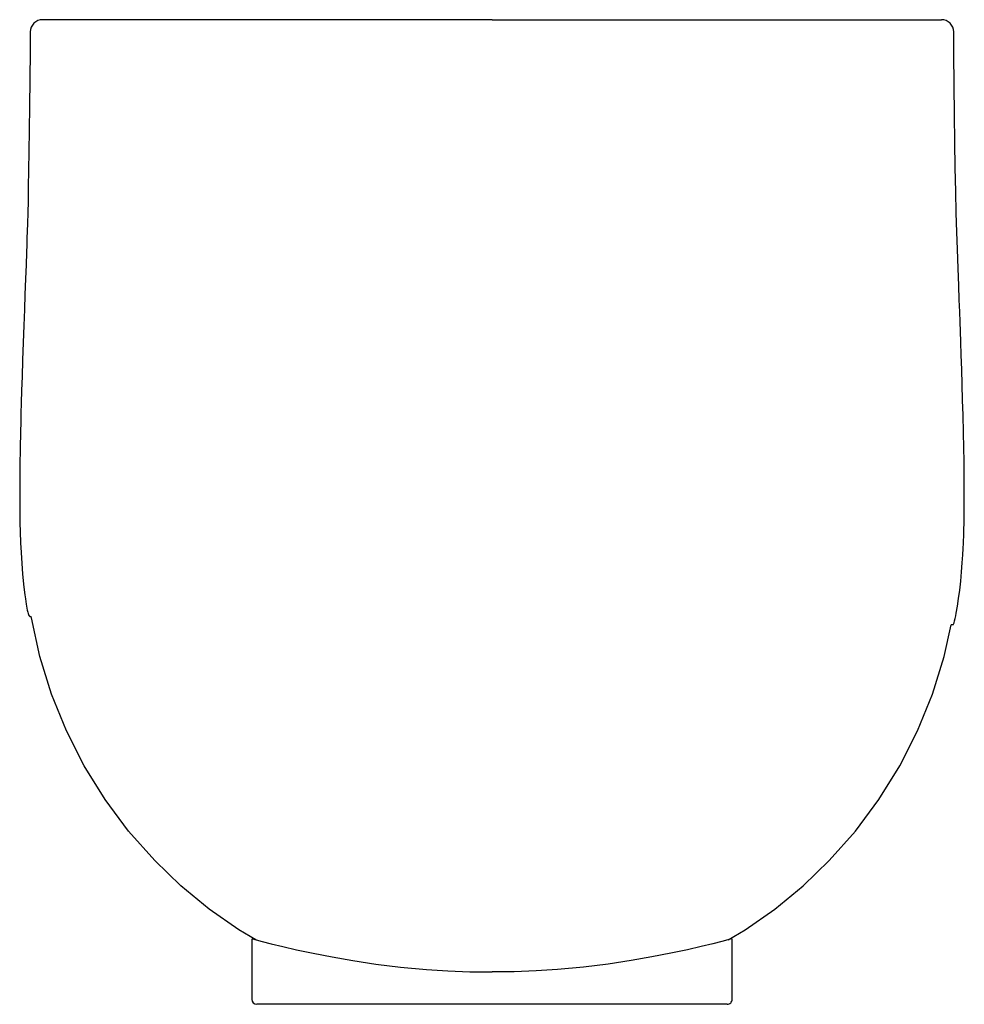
# Model space of a CAD drawing. Extents: x -0.192 to 0.192, y 0 to 0.4.
import ezdxf

# ---------------------------------------------------------------- set-up
doc = ezdxf.new("R2010")
doc.units = 0
doc.header["$MEASUREMENT"] = 0
doc.layers.add('BLOCKS', color=3, linetype='CONTINUOUS')

msp = doc.modelspace()

# ---------------------------------------------------------------- linework, layer by layer
at = {"layer": 'BLOCKS', "linetype": 'Continuous'}
for p, q in [((0, 0.4000000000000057), (-0.1825285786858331, 0.3999999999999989)), ((0, 0.4000000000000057), (0.1825285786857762, 0.3999999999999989)), ((-0.1876265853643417, 0.15758796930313), (-0.1871698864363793, 0.1575695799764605)), ((0.1873152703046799, 0.1541888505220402), (0.1864762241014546, 0.1541888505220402)), ((-0.09754066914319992, 0.02660351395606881), (-0.09754066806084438, 0.002000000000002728)), ((0.09754066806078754, 0.002000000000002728), (0.09754066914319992, 0.02660351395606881)), ((0.09554066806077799, 0), (-0.09554066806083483, 0))]:
    msp.add_line(p, q, dxfattribs=at)
at = {"layer": 'BLOCKS', "linetype": 'Continuous', "flags": 128}
for points in [[(-0.1875309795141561, 0.3950303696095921), (-0.1875792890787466, 0.3872874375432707), (-0.1876765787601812, 0.3755531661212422), (-0.1877926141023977, 0.3648280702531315), (-0.1879201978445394, 0.3551210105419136), (-0.1880550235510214, 0.346419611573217), (-0.1881903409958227, 0.3388306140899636), (-0.1883251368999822, 0.3321619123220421), (-0.1884563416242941, 0.3263816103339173), (-0.1885804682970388, 0.3214561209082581), (-0.1886964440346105, 0.3172851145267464), (-0.1887980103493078, 0.3139343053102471), (-0.188881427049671, 0.3113271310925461), (-0.1889727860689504, 0.3085721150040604), (-0.1890825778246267, 0.3053596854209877), (-0.1892555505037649, 0.300445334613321), (-0.1894614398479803, 0.2947493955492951), (-0.1896979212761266, 0.2883169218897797), (-0.1899198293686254, 0.2822922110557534), (-0.1901557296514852, 0.2758114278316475), (-0.1904011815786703, 0.2689250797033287), (-0.1906493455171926, 0.2617325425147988), (-0.1908681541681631, 0.2550923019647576), (-0.1910486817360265, 0.2492969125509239), (-0.1911951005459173, 0.2442976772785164), (-0.1913118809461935, 0.2400437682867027), (-0.1914128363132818, 0.2360998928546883), (-0.1914876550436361, 0.2329555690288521), (-0.1915420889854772, 0.2305056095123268), (-0.1915935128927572, 0.2280236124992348), (-0.1916344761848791, 0.2258910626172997), (-0.1916747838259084, 0.2236107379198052), (-0.1917133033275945, 0.2211959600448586), (-0.1917493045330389, 0.218618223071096), (-0.1917867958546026, 0.2153375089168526), (-0.1918174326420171, 0.2114934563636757), (-0.1918320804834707, 0.2071892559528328), (-0.1918289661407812, 0.2045048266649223), (-0.1918173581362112, 0.2021502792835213), (-0.191801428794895, 0.2002654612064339), (-0.1917844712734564, 0.1987896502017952), (-0.191731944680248, 0.1955477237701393), (-0.1916457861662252, 0.1919546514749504), (-0.1914887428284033, 0.1874621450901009), (-0.1912958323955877, 0.1834915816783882), (-0.1910156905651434, 0.1791201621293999), (-0.1906671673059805, 0.1748690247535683), (-0.1902512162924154, 0.1707487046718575), (-0.1899690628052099, 0.1683284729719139), (-0.1897157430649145, 0.1663409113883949), (-0.1895035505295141, 0.1647852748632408), (-0.1893377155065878, 0.1636286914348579), (-0.1891801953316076, 0.1625778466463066), (-0.1890505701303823, 0.1617561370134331), (-0.1889190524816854, 0.1609758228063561), (-0.1887446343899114, 0.1600561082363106), (-0.1885675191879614, 0.1593090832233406), (-0.1883894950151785, 0.1587715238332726), (-0.1882175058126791, 0.1583415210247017), (-0.1880549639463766, 0.1580077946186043), (-0.1879048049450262, 0.1577702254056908), (-0.1877973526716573, 0.157650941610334), (-0.1877005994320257, 0.1575909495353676), (-0.1876265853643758, 0.1575879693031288)], [(0.1872929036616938, 0.1542178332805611), (0.1873152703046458, 0.154188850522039), (0.1874709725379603, 0.1544559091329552), (0.1876509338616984, 0.1549682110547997), (0.1878728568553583, 0.1557445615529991), (0.1881319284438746, 0.1567940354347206), (0.1883456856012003, 0.1578032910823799), (0.1885674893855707, 0.1589562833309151), (0.1890427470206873, 0.161721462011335), (0.1895121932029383, 0.1648500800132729), (0.189963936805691, 0.1682866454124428), (0.1903796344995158, 0.1719392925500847), (0.1907355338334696, 0.1756306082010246), (0.1910283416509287, 0.1792920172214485), (0.1912411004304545, 0.1825339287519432), (0.1913824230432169, 0.1851314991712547), (0.1914819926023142, 0.1872992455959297), (0.1915320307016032, 0.1885404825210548), (0.1915821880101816, 0.1899238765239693), (0.1916314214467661, 0.1914623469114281), (0.1916793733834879, 0.1932046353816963), (0.1917246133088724, 0.1951841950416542), (0.1917649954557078, 0.1974250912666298), (0.1917937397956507, 0.1995541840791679), (0.1918108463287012, 0.2012885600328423), (0.1918218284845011, 0.2028606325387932), (0.1918282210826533, 0.204252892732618), (0.1918319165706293, 0.2058499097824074), (0.1918317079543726, 0.2076684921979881), (0.1918263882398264, 0.2096948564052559), (0.191787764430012, 0.2152409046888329), (0.1917218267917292, 0.2206168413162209), (0.1916301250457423, 0.2261205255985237), (0.1915013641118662, 0.2323444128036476), (0.1913296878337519, 0.239367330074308), (0.1911617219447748, 0.2454843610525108), (0.1909730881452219, 0.2518135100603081), (0.1907793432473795, 0.2579106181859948), (0.1905856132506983, 0.2637190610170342), (0.1903963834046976, 0.2691968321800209), (0.1902485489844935, 0.2733756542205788), (0.1901075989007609, 0.2772976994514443), (0.189961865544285, 0.2813025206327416), (0.1897816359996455, 0.2862040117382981), (0.1895651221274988, 0.2920660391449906), (0.1893145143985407, 0.2989214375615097), (0.1890360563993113, 0.3067910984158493), (0.1888048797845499, 0.3137458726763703), (0.1885772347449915, 0.3215517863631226), (0.1883662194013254, 0.3302199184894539), (0.1881710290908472, 0.3397749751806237), (0.1879920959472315, 0.3502351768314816), (0.1878342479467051, 0.3613969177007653), (0.1876970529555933, 0.373433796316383), (0.1875860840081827, 0.3863197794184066), (0.1875312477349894, 0.3950303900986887)], [(-0.09598832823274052, 0.02620023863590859), (-0.1027794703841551, 0.03020902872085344), (-0.1149160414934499, 0.03871017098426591), (-0.126360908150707, 0.04812192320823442), (-0.1370074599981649, 0.0583632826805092), (-0.1475828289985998, 0.07035758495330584), (-0.1571461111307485, 0.08324467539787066), (-0.1656019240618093, 0.09688403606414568), (-0.172854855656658, 0.1111352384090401), (-0.1788639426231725, 0.1259543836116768), (-0.1836224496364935, 0.141280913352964), (-0.1870868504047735, 0.1569507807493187), (-0.1871698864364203, 0.1575695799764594)], [(0.09598832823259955, 0.02620023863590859), (0.1027794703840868, 0.03020902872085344), (0.1149160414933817, 0.03871017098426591), (0.1263609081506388, 0.04812192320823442), (0.1370074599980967, 0.0583632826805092), (0.1475828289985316, 0.07035758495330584), (0.1571461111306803, 0.08324467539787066), (0.1656019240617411, 0.09688403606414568), (0.1728548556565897, 0.1111352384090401), (0.1788639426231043, 0.1259543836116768), (0.1836224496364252, 0.141280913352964), (0.1864762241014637, 0.154188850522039)], [(-0.09742710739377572, 0.02660351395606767), (-0.09722689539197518, 0.02655988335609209), (-0.09581956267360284, 0.02615123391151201), (-0.09330668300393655, 0.02548574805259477), (-0.08968795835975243, 0.02459069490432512), (-0.08502220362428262, 0.02347218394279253), (-0.07939625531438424, 0.02218308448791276), (-0.07264257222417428, 0.02073111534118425), (-0.06498409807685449, 0.01922600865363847), (-0.05655316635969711, 0.01775317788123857), (-0.04718510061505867, 0.01635610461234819), (-0.03716113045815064, 0.0151363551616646), (-0.02666990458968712, 0.01416658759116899), (-0.01792199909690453, 0.01360594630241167), (-0.008991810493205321, 0.01325937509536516), (-3.410605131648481e-14, 0.01314076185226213)], [(0.09742710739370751, 0.02660351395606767), (0.09722689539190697, 0.02655988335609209), (0.09581956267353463, 0.02615123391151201), (0.09330668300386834, 0.02548574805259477), (0.08968795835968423, 0.02459069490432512), (0.0850222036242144, 0.02347218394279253), (0.07939625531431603, 0.02218308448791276), (0.07264257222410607, 0.02073111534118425), (0.06498409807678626, 0.01922600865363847), (0.0565531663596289, 0.01775317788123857), (0.04718510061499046, 0.01635610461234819), (0.03716113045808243, 0.0151363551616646), (0.02666990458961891, 0.01416658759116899), (0.01792199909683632, 0.01360594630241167), (0.008991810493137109, 0.01325937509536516), (-3.410605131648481e-14, 0.01314076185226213)]]:
    msp.add_lwpolyline(points, dxfattribs=at)
at = {"layer": 'BLOCKS', "linetype": 'Continuous'}
for centre, radius, start, end in [((-0.1825285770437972, 0.3950000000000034), 0.004999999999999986, 90.00001881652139, 179.638640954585), ((0.1825285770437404, 0.3950000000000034), 0.004999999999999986, 0.3282639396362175, 89.99998118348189), ((-0.09554066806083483, 0.002000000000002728), 0.001999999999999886, 180, 270), ((0.09554066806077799, 0.002000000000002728), 0.00200000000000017, 270, 3.996802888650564e-13)]:
    msp.add_arc(centre, radius, start, end, dxfattribs=at)

doc.saveas('drawing.dxf')
